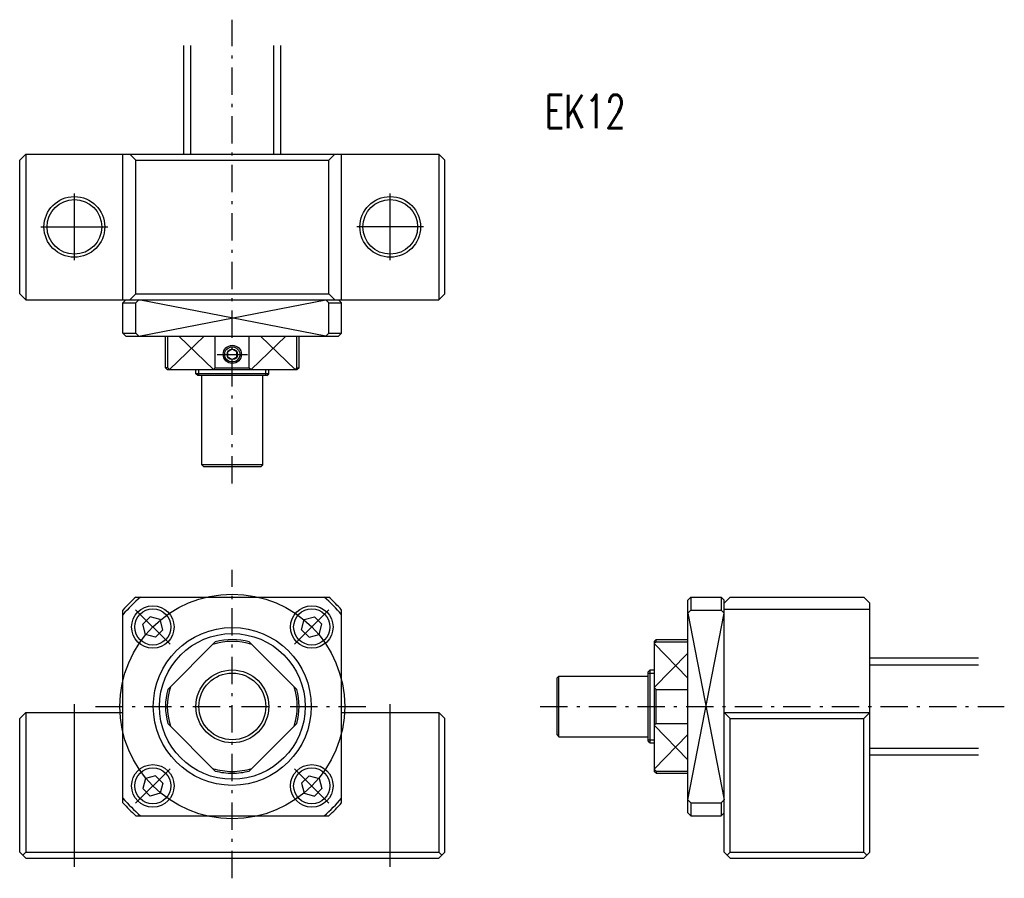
# Model space of a CAD drawing. Extents: x -35 to 127, y -28 to 113.
import ezdxf

# ---------------------------------------------------------------- set-up
doc = ezdxf.new("R2010")
doc.units = 0
doc.header["$MEASUREMENT"] = 0
doc.linetypes.add('CENTER', pattern=[8, 4.5, -1.5, 0.5, -1.5])
doc.linetypes.add('SOLID', pattern=[0])
doc.layers.get('0').update_dxf_attribs({"linetype": 'SOLID'})
doc.layers.add('LEVEL0', color=7, linetype='SOLID')
doc.styles.get("Standard").update_dxf_attribs({"font": 'txt.shx'})

msp = doc.modelspace()

# ---------------------------------------------------------------- linework, layer by layer
at = {"color": 7, "linetype": 'CENTER'}
for p, q in [((0, 36.714909), (0, 113.10043)), ((0, -28.310547), (0, 22.5)), ((-22.5, 0), (22.5, 0)), ((50.708179, 0), (127.0937, 0))]:
    msp.add_line(p, q, dxfattribs=at)
at = {"color": 7, "linetype": 'SOLID'}
for p, q in [((-8, 90.975937), (-8, 108.83936)), ((-6.85, 90.975937), (-6.85, 108.83936)), ((6.85, 90.975937), (6.85, 108.83936)), ((8, 90.975937), (8, 108.83936)), ((-33.999966, 90.976028), (-34.999973, 89.975899)), ((-34, 90.975937), (34, 90.975937)), ((-34, 90.975937), (-34, 66.975922)), ((-18, 66.975922), (-18, 90.975937)), ((-16.874498, 90.975952), (-15.874517, 89.975937)), ((16.874485, 90.975967), (15.874493, 89.975937)), ((18, 66.975922), (18, 90.975937)), ((34, 90.975937), (34, 66.975922)), ((34.000153, 90.975868), (35.000286, 89.975739)), ((-35, 67.975922), (-35, 89.975937)), ((-15.874512, 67.975922), (-15.874512, 89.975937)), ((-15.874512, 89.975937), (15.874512, 89.975937)), ((15.874512, 67.975922), (15.874512, 89.975937)), ((35, 67.976089), (35, 89.975937)), ((-26, 73.475937), (-26, 84.475937)), ((26, 73.475937), (26, 84.475937)), ((-31.5, 78.975937), (-20.5, 78.975937)), ((31.5, 78.975937), (20.5, 78.975937)), ((-34.000359, 66.976379), (-35.000256, 67.976265)), ((-34, 66.975922), (34, 66.975922)), ((-18, 61.475906), (-18, 66.475922)), ((-18, 66.475922), (-15.874512, 66.475922)), ((-17.99999, 66.475922), (-17.499994, 66.975914)), ((-16.874508, 66.975906), (-15.874516, 67.975937)), ((-15.874526, 66.476059), (-15.374619, 66.976051)), ((-15.874512, 67.975922), (15.874512, 67.975922)), ((-15.874512, 61.475906), (-15.874512, 66.475922)), ((15.374661, 60.975842), (-15.374612, 66.976044)), ((-15.374375, 60.975868), (15.374384, 66.976151)), ((15.874441, 66.476089), (15.374384, 66.976143)), ((16.874493, 66.975906), (15.874512, 67.975929)), ((15.874512, 61.475906), (15.874512, 66.475922)), ((15.874512, 66.475922), (18, 66.475922)), ((18.000006, 66.475906), (17.499994, 66.975922)), ((18, 61.475906), (18, 66.475922)), ((34.000008, 66.976036), (35, 67.976074)), ((-17.499994, 60.97591), (-18.000006, 61.475922)), ((-18, 61.475906), (-15.874512, 61.475906)), ((-17.5, 60.975906), (17.5, 60.975906)), ((-15.874306, 61.475826), (-15.374365, 60.975876)), ((-11, 55.775894), (-11, 60.975906)), ((-10.63858, 55.775894), (-10.63858, 60.975906)), ((-10.338489, 55.475796), (-4.648145, 60.975925)), ((-3.096597, 55.475899), (-8.78679, 60.975918)), ((-2.796539, 55.775894), (-2.796539, 60.975906)), ((2.796509, 55.775894), (2.796509, 60.975906)), ((3.096595, 55.475903), (8.786765, 60.975903)), ((10.338462, 55.475784), (4.648118, 60.975914)), ((10.63858, 55.775894), (10.63858, 60.975906)), ((11, 55.775894), (11, 60.975906)), ((15.874698, 61.475838), (15.374678, 60.975834)), ((15.874512, 61.475906), (18, 61.475906)), ((17.499989, 60.97591), (17.99999, 61.47591)), ((-0.75, 57.542892), (-0.75, 58.40892)), ((-0.000001, 58.84193), (-0.749999, 58.40892)), ((0.749999, 58.40892), (0.000001, 58.84193)), ((0.75, 57.542892), (0.75, 58.40892)), ((-2.5, 57.975906), (2.5, 57.975906)), ((-0.000001, 57.109879), (-0.749999, 57.542892)), ((0.749999, 57.542892), (0.000001, 57.109879)), ((-10.63858, 55.775894), (-11, 55.775894)), ((-10.700059, 55.475967), (-10.999988, 55.775898)), ((-10.700012, 55.475906), (10.700043, 55.475906)), ((-10.638741, 55.77578), (-10.338659, 55.475788)), ((-6, 54.775936), (-6, 55.475937)), ((-5.5, 54.475937), (-5.5, 55.475937)), ((-2.796415, 55.77578), (-3.096497, 55.475788)), ((-2.796539, 55.775894), (2.796509, 55.775894)), ((2.796396, 55.775799), (3.096478, 55.475807)), ((5.5, 54.475937), (5.5, 55.475937)), ((6, 54.775936), (6, 55.475937)), ((10.638701, 55.775784), (10.338619, 55.475792)), ((10.63858, 55.775894), (11, 55.775894)), ((11.000108, 55.775795), (10.70013, 55.475784)), ((6, 54.775936), (-6, 54.775936)), ((-5.699999, 54.475941), (-5.999999, 54.77594)), ((5.7, 54.475937), (-5.7, 54.475937)), ((-5, 39.775936), (-5, 54.475937)), ((5, 39.775936), (5, 54.475937)), ((5.699999, 54.475941), (5.999999, 54.77594)), ((5, 39.775936), (-5, 39.775936)), ((-4.7, 39.475937), (-5, 39.775936)), ((4.7, 39.475937), (-4.7, 39.475937)), ((4.7, 39.475937), (5, 39.775936)), ((-15.874512, 18), (15.874512, 18)), ((74.969223, 17.499996), (75.469215, 17.999992)), ((75.469208, 18), (80.469208, 18)), ((75.469208, 18), (75.469208, 15.874512)), ((80.469208, 18.000002), (80.9692, 17.500013)), ((80.469238, 18), (80.469238, 15.874512)), ((81.969246, 17.999771), (80.969246, 16.999767)), ((81.969208, 18), (103.96921, 18)), ((103.96926, 17.999731), (104.96915, 16.999834)), ((74.969208, 0), (74.969208, 17.5)), ((80.969208, -24), (80.969208, 17.5)), ((104.96921, -24), (104.96921, 17)), ((-18, -15.874512), (-18, 15.874512)), ((-10.252975, 10.252806), (-15.909829, 15.90966)), ((-14.754394, 13.529562), (-13.529559, 14.754396)), ((-11.856439, 14.306387), (-13.529654, 14.754724)), ((10.253218, 10.252903), (15.910072, 15.909757)), ((11.857099, 14.306177), (13.529987, 14.754426)), ((13.52991, 14.754386), (14.754809, 13.529487)), ((18, -15.874512), (18, 15.874512)), ((74.969147, -15.374667), (80.969345, 15.374613)), ((75.469124, 15.874311), (74.969177, 15.374371)), ((74.969177, 15.374352), (80.96946, -15.374378)), ((75.469208, 15.874512), (80.469238, 15.874512)), ((80.46936, 15.874519), (80.969353, 15.374618)), ((80.969208, 16), (104.96921, 16)), ((-14.306231, 11.856754), (-14.754488, 13.529675)), ((-11.408453, 12.633212), (-11.85671, 14.306132)), ((11.408997, 12.633105), (11.857254, 14.306024)), ((14.306774, 11.856648), (14.755031, 13.529567)), ((-12.632896, 11.408609), (-14.30611, 11.856946)), ((-12.633073, 11.408241), (-11.408238, 12.633077)), ((11.408589, 12.633065), (12.633489, 11.408166)), ((12.633555, 11.4084), (14.306445, 11.856648)), ((-2.796509, 10.638507), (-10.638584, 2.796431)), ((2.796282, 10.638491), (10.638482, 2.796291)), ((69.769066, 10.638747), (69.469078, 10.338668)), ((69.469093, 10.338471), (74.969223, 4.648128)), ((69.469208, 10.700012), (69.469208, -10.700027)), ((69.469269, 10.700071), (69.769188, 10.99999)), ((69.769196, 11), (74.969208, 11)), ((69.769196, 10.638596), (69.769196, 11)), ((69.769196, 10.638596), (74.969208, 10.638596)), ((69.469208, 3.096595), (74.969231, 8.786785)), ((104.96921, 8), (122.83263, 8)), ((104.96921, 6.85), (122.83263, 6.85)), ((-18, -5.5), (-18, 5.5)), ((53.469208, 4.700001), (53.769207, 5)), ((53.769207, 5), (68.469208, 5)), ((53.769207, -5), (53.769207, 5)), ((68.469208, 5.700002), (68.769211, 6.000001)), ((68.469208, -5.7), (68.469208, 5.7)), ((68.469208, 5.5), (69.469208, 5.5)), ((68.769211, 6), (69.469208, 6)), ((68.769211, -6), (68.769211, 6)), ((53.469208, -4.7), (53.469208, 4.7)), ((69.769073, 2.796417), (69.469086, 3.096499)), ((69.769196, -2.796509), (69.769196, 2.796524)), ((69.769196, 2.796524), (74.969208, 2.796524)), ((-26, -26.404129), (-26, 0.358398)), ((26, -26.404129), (26, 0.358398)), ((74.969208, -17.5), (74.969208, 0)), ((-33.99971, -1.000357), (-34.999714, -2.000357)), ((-34, -1), (-18, -1)), ((-34, -1), (-34, -24)), ((18, -1), (34, -1)), ((34, -1), (34, -24)), ((34.000088, -1.000179), (34.999981, -2.000075)), ((81.969124, -1.999996), (80.969124, -0.999997)), ((80.969208, -1), (104.96921, -1)), ((103.96938, -1.999938), (104.96932, -1.000004)), ((-35, -24), (-35, -2)), ((-10.638618, -2.796409), (-2.796418, -10.638609)), ((10.638499, -2.7965), (2.796423, -10.638577)), ((35, -24), (35, -2)), ((69.769089, -2.796387), (69.469093, -3.096469)), ((69.469208, -3.096601), (74.969208, -8.786771)), ((69.769196, -2.796509), (74.969208, -2.796509)), ((81.969208, -24), (81.969208, -2)), ((81.969208, -2), (103.96921, -2)), ((103.96921, -24), (103.96921, -2)), ((53.469208, -4.700001), (53.769207, -5)), ((69.469086, -10.338466), (74.969215, -4.648122)), ((53.769207, -5), (68.469208, -5)), ((68.469208, -5.5), (69.469208, -5.5)), ((68.469208, -5.700002), (68.769211, -6.000001)), ((68.769211, -6), (69.469208, -6)), ((104.96921, -6.85), (122.83263, -6.85)), ((104.96921, -8), (122.83263, -8)), ((-10.252975, -10.253291), (-15.90983, -15.910145)), ((10.253121, -10.253291), (15.909976, -15.910145)), ((69.769073, -10.638704), (69.469078, -10.338622)), ((69.769081, -11.000112), (69.469078, -10.700134)), ((69.769196, -10.63858), (69.769196, -11)), ((69.769196, -10.63858), (74.969208, -10.63858)), ((69.769196, -11), (74.969208, -11)), ((-14.30618, -11.856833), (-14.754478, -13.529908)), ((-12.633421, -11.408808), (-14.306341, -11.857065)), ((-11.408477, -12.633324), (-12.633246, -11.408554)), ((-11.408402, -12.63329), (-11.856702, -14.306366)), ((12.63322, -11.408727), (11.408384, -12.633561)), ((11.408559, -12.633628), (11.856816, -14.306546)), ((12.633491, -11.408794), (14.306586, -11.8571)), ((14.306336, -11.85717), (14.754594, -13.530088)), ((-13.529797, -14.754644), (-14.754566, -13.529875)), ((-11.856963, -14.306584), (-13.529883, -14.754843)), ((11.857033, -14.306572), (13.530129, -14.754877)), ((14.754539, -13.530047), (13.529705, -14.754882)), ((75.469162, -15.874702), (74.969162, -15.374685)), ((75.469208, -15.874512), (80.469238, -15.874512)), ((75.469208, -15.874512), (75.469208, -18)), ((80.469238, -15.874512), (80.469238, -18)), ((80.469391, -15.874429), (80.969452, -15.374361)), ((75.469215, -18.00001), (74.9692, -17.499998)), ((80.469208, -18.000006), (80.969208, -17.500004)), ((-15.874512, -18), (15.874512, -18)), ((75.469208, -18), (80.469208, -18)), ((-35.000034, -24.000088), (-34.000011, -25.000109)), ((-33.999969, -23.999889), (-34.500072, -24.500048)), ((-34, -24), (34, -24)), ((35.000149, -24.000219), (34.00013, -25.000233)), ((34.000153, -24.000057), (34.500233, -24.500132)), ((80.968987, -24.000011), (81.969124, -25.000139)), ((81.969063, -24.000067), (81.468994, -24.500132)), ((81.969208, -24), (103.96921, -24)), ((104.96913, -24.000143), (103.96912, -25.000135)), ((103.96939, -24.00008), (104.46945, -24.500132)), ((-34, -25), (0, -25)), ((0, -25), (34, -25)), ((81.969208, -25), (103.96906, -25))]:
    msp.add_line(p, q, dxfattribs=at)
for centre, radius in [((-26, 78.975937), 5), ((-26, 78.975937), 4.5), ((26, 78.975937), 5), ((26, 78.975937), 4.5), ((0, 57.975906), 1.5), ((0, 57.975906), 1.25), ((0, 57.975906), 0.866025), ((0, 0), 18.5), ((-13.081543, 13.081543), 3.5), ((13.081543, 13.081543), 3.5), ((-13.081543, 13.081543), 2.980347), ((13.081543, 13.081543), 2.980347), ((0, 0), 13), ((0, 0), 12), ((0, 0), 6), ((0, 0), 5.5), ((-13.081543, -13.081543), 3.5), ((13.081543, -13.081543), 3.5), ((-13.081543, -13.081543), 2.980347), ((13.081543, -13.081543), 2.980347)]:
    msp.add_circle(centre, radius, dxfattribs=at)
for radius, start, end in [(23.5, 130.00773, 139.99227), (24, 131.40962, 138.59038), (23.5, 40.007755, 49.992245), (24, 41.409624, 48.590379), (10.700002, 72.395613, 107.60431), (11, 75.272598, 104.72732), (11, 165.27266, 194.72733), (10.700002, 162.39567, 197.60431), (10.700002, 342.39563, 17.604384), (11, 345.27262, 14.727399), (10.700002, 252.39568, 269.99998), (11, 255.27266, 269.99998), (10.700002, 270, 287.60436), (11, 270, 284.72737), (23.5, 220.00773, 229.99227), (24, 221.40962, 228.59038), (23.5, 310.00776, 319.99225), (24, 311.40962, 318.59038)]:
    msp.add_arc((0, 0), radius, start, end, dxfattribs=at)

# ---------------------------------------------------------------- texts
at = {"layer": 'LEVEL0', "color": 7, "linetype": 'SOLID', "width": 0.703201}
msp.add_text('EK12 ', height=5.5, dxfattribs=at).set_placement((51.4659, 95.235962))

doc.saveas('drawing.dxf')
